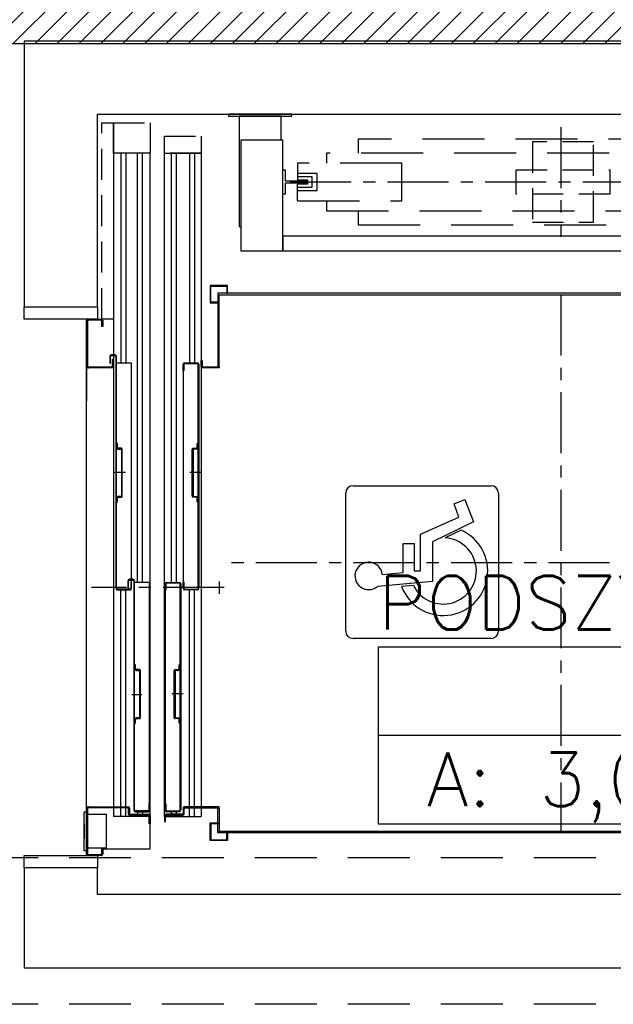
# Model space of a CAD drawing. Header units: inches. Extents: x 18486 to 24864, y 1480 to 5771.
# Tile 15 of 51: x 21675 to 21797, y 2924 to 3125. Entities that reach past the tile are written whole.
import ezdxf
from ezdxf.enums import TextEntityAlignment as Align

# ---------------------------------------------------------------- set-up
doc = ezdxf.new("R2010")
doc.units = ezdxf.units.IN
doc.header["$MEASUREMENT"] = 0
for name, pattern in [('CENTER', [20, 12.5, -2.5, 2.5, -2.5]), ('DASHED', [19.05, 12.7, -6.35]), ('HIDDEN', [9.525, 6.35, -3.175])]:
    doc.linetypes.add(name, pattern=pattern)
for name, color, linetype in [('6', 7, 'Continuous'), ('_T sciany', 7, 'Continuous'), ('AA_PRZERYWANE', 7, 'Continuous')]:
    doc.layers.add(name, color=color, linetype=linetype)
doc.styles.get("Standard").update_dxf_attribs({"font": 'txt', "bigfont": 'BIGFONT.SHX'})

# ---------------------------------------------------------------- blocks, each defined once
blk = doc.blocks.new('PODSZYBIE__161', base_point=(21787.81, 2987.78))
at = {"layer": '_T sciany', "color": 160, "linetype": 'Continuous'}
for p, q in [((21748.57, 2996.84), (21748.57, 2960.6)), ((21748.57, 2996.84), (21827.04, 2996.84)), ((21827.04, 2996.84), (21827.04, 2960.6)), ((21748.57, 2978.72), (21827.04, 2978.72)), ((21748.57, 2960.6), (21827.04, 2960.6))]:
    blk.add_line(p, q, dxfattribs=at)
at = {"color": 0}
for tag in ['floor_f', 'ROOM_NUMBER', 'ROOM_PERIM', 'ROOM_WALLS_SURF', 'ROOM_DOORS_SURF', 'ROOM_WINDS_SURF', 'ROOM_BASELEV', 'ROOM_HEIGHT', 'ROOM_NET_AREA', 'ROOM_REDUCED_AREA', 'ROOM_CALC_AREA', 'ROOM_VOLUME']:
    blk.add_attdef(tag, text='', height=200, dxfattribs=at).set_placement((21787.81, 2930.63), align=Align.BOTTOM_LEFT)
at = {"layer": '_T sciany', "color": 160}
for tag, p in [('ROOM_NAME', (21748.57, 3011.39)), ('ROOM_AREA', (21758.57, 2975.16))]:
    blk.add_attdef(tag, text='', height=11, dxfattribs=at).set_placement(p, align=Align.TOP_LEFT)
blk = doc.blocks.new('WALL_642', base_point=(22122.3, 3133.07))
at = {"layer": '_T sciany'}
h = blk.add_hatch(dxfattribs=at)
h.set_pattern_fill('ANSI31', color=5, style=0, pattern_type=2)
h.set_pattern_definition([(45, (0, 0), (-2.24506403, 2.24506403), [])])
h.paths.add_polyline_path([(21515.68, 3145.57), (21490.68, 3120.57), (21960.14, 3120.57), (21960.14, 3145.57)], flags=0)
at = {"layer": '_T sciany', "color": 5, "linetype": 'Continuous'}
blk.add_line((21490.68, 3120.57), (21960.14, 3120.57), dxfattribs=at)

msp = doc.modelspace()

# ---------------------------------------------------------------- linework, layer by layer
at = {"color": 150, "linetype": 'Continuous'}
for p, q in [((21786, 3121.05), (21676, 3121.05)), ((21676, 3121.05), (21676, 3066.55)), ((21896, 3121.05), (21786, 3121.05)), ((21691, 3066.55), (21691, 3106.05)), ((21691, 3106.05), (21786, 3106.05)), ((21730.9, 3106.05), (21717.9, 3106.05)), ((21717.9, 3106.05), (21717.9, 3105.65)), ((21717.9, 3105.65), (21730.9, 3105.65)), ((21728.7, 3105.65), (21720.1, 3105.65)), ((21720.1, 3105.65), (21720.1, 3083.05)), ((21728.7, 3100.75), (21728.7, 3105.65)), ((21730.9, 3105.65), (21730.9, 3106.05)), ((21786, 3106.05), (21881, 3106.05)), ((21729, 3100.75), (21720.4, 3100.75)), ((21720.4, 3100.75), (21720.4, 3078.05)), ((21729, 3078.05), (21729, 3100.75)), ((21744.5, 3100.95), (21744.5, 3098.05)), ((21694.3, 3098.05), (21694.3, 2962.05)), ((21701.8, 3098.05), (21694.3, 3098.05)), ((21695.84, 3098.05), (21695.84, 3055.04)), ((21696.84, 3098.05), (21696.84, 3055.04)), ((21699.24, 3010.05), (21699.24, 3098.05)), ((21700.24, 3010.05), (21700.24, 3098.05)), ((21701.8, 2962.05), (21701.8, 3098.05)), ((21704.8, 3098.05), (21712.3, 3098.05)), ((21704.8, 2962.05), (21704.8, 3098.05)), ((21706.2, 3010.05), (21706.2, 3098.05)), ((21707.2, 3010.05), (21707.2, 3098.05)), ((21709.9, 3098.05), (21709.9, 3055.05)), ((21710.9, 3098.05), (21710.9, 3055.05)), ((21712.3, 3098.05), (21712.3, 2962.05)), ((21738, 3098.05), (21738, 3096)), ((21729, 3089.75), (21729, 3094.55)), ((21729.1, 3094.65), (21729.4, 3094.65)), ((21729.5, 3094.55), (21729.5, 3092.5)), ((21732.05, 3092.6), (21734.05, 3092.6)), ((21734.05, 3092.6), (21734.05, 3091.7)), ((21729.5, 3091.8), (21729.5, 3089.75)), ((21729.6, 3092.4), (21733.9, 3092.4)), ((21733.9, 3091.9), (21729.6, 3091.9)), ((21734.05, 3091.7), (21732.05, 3091.7)), ((21734, 3092.3), (21734, 3092)), ((21729.4, 3089.65), (21729.1, 3089.65)), ((21738, 3088.3), (21738, 3086.25)), ((21744.5, 3086.25), (21744.5, 3083.35)), ((21720.1, 3083.05), (21720.4, 3083.05)), ((21843, 3081.05), (21729, 3081.05)), ((21729, 3081.05), (21729, 3080.9)), ((21729, 3080.8), (21729, 3078.05)), ((21720.4, 3078.05), (21729, 3078.05)), ((21729, 3078.05), (21843, 3078.05)), ((21717.7, 3070.95), (21714.1, 3070.95)), ((21714.1, 3070.95), (21714.1, 3067.35)), ((21714.25, 3067.5), (21714.25, 3070.8)), ((21714.25, 3070.8), (21717.55, 3070.8)), ((21717.55, 3070.8), (21717.55, 3069.35)), ((21717.7, 3069.35), (21717.7, 3070.95)), ((21786, 3069.35), (21715.7, 3069.35)), ((21715.7, 3069.35), (21715.7, 3054.25)), ((21716, 3054.25), (21716, 3069.05)), ((21716, 3069.05), (21786, 3069.05)), ((21717.55, 3069.35), (21717.7, 3069.35)), ((21856.3, 3069.35), (21786, 3069.35)), ((21786, 3069.05), (21856, 3069.05)), ((21676, 3066.55), (21691, 3066.55)), ((21676, 3064.05), (21676, 3066.55)), ((21676, 3066.55), (21691, 3066.55)), ((21691, 3066.55), (21691, 3064.05)), ((21714.1, 3067.35), (21715.7, 3067.35)), ((21715.7, 3067.5), (21714.25, 3067.5)), ((21715.7, 3067.35), (21715.7, 3067.5)), ((21691, 3064.05), (21676, 3064.05)), ((21688.8, 3054.35), (21688.8, 3063.75)), ((21689, 3063.65), (21689, 3054.45)), ((21689.1, 3064.05), (21691.8, 3064.05)), ((21691.7, 3063.85), (21689.2, 3063.85)), ((21691.9, 3062.55), (21691.9, 3063.65)), ((21692.1, 3062.55), (21691.9, 3062.55)), ((21692.1, 3063.75), (21692.1, 3062.55)), ((21693.54, 3056.39), (21693.54, 3054.99)), ((21693.69, 3054.99), (21693.69, 3056.39)), ((21694.6, 3056.74), (21693.89, 3056.74)), ((21693.89, 3056.59), (21694.6, 3056.59)), ((21694.8, 3056.39), (21694.8, 3008.85)), ((21694.95, 3008.85), (21694.95, 3056.39)), ((21688.8, 2963.75), (21688.8, 3054.35)), ((21688.8, 3054.35), (21688.8, 3047.21)), ((21689.2, 3054.25), (21693.9, 3054.25)), ((21693.54, 3054.99), (21693.69, 3054.99)), ((21694.1, 3054.45), (21694.1, 3055.85)), ((21694.1, 3055.85), (21694.3, 3055.85)), ((21694.3, 3055.85), (21694.3, 3054.35)), ((21698, 3055.04), (21694.95, 3055.04)), ((21698, 3010.13), (21698, 3055.04)), ((21708.6, 3053.45), (21708.6, 3054.75)), ((21708.75, 3054.75), (21708.75, 3053.45)), ((21708.9, 3055.05), (21711.5, 3055.05)), ((21711.5, 3054.9), (21708.9, 3054.9)), ((21711.65, 3008.85), (21711.65, 3054.75)), ((21711.8, 3054.75), (21711.8, 3008.85)), ((21712.3, 3054.35), (21712.3, 3055.55)), ((21712.3, 3055.55), (21712.5, 3055.55)), ((21712.5, 3055.55), (21712.5, 3054.45)), ((21712.7, 3054.25), (21716, 3054.25)), ((21715.7, 3054.25), (21716, 3054.25)), ((21716, 3054.25), (21716, 3054.05)), ((21694, 3054.05), (21689.1, 3054.05)), ((21708.6, 3053.45), (21708.6, 3010.19)), ((21708.75, 3053.45), (21708.6, 3053.45)), ((21716, 3054.05), (21712.6, 3054.05)), ((21695.1, 3038.52), (21694.95, 3038.52)), ((21694.95, 3038.52), (21694.95, 3037.76)), ((21695.1, 3037.76), (21695.1, 3038.52)), ((21711.49, 3037.76), (21711.49, 3038.52)), ((21711.49, 3038.52), (21711.64, 3038.52)), ((21711.64, 3038.52), (21711.64, 3037.76)), ((21695.92, 3037.56), (21695.3, 3037.56)), ((21695.3, 3037.41), (21695.92, 3037.41)), ((21695.97, 3037.36), (21695.97, 3032.64)), ((21696.12, 3032.64), (21696.12, 3037.36)), ((21710.47, 3032.64), (21710.47, 3037.36)), ((21710.62, 3037.36), (21710.62, 3032.64)), ((21710.67, 3037.56), (21711.29, 3037.56)), ((21711.29, 3037.41), (21710.67, 3037.41)), ((21694.42, 3032.67), (21696.74, 3032.67)), ((21695.97, 3032.64), (21695.97, 3027.72)), ((21696.12, 3027.72), (21696.12, 3032.64)), ((21709.96, 3032.67), (21712.18, 3032.67)), ((21710.47, 3027.72), (21710.47, 3032.64)), ((21710.62, 3032.64), (21710.62, 3027.72)), ((21694.95, 3027.32), (21694.95, 3026.56)), ((21694.95, 3026.56), (21695.1, 3026.56)), ((21695.1, 3026.56), (21695.1, 3027.32)), ((21695.92, 3027.67), (21695.3, 3027.67)), ((21695.3, 3027.52), (21695.92, 3027.52)), ((21710.67, 3027.67), (21711.29, 3027.67)), ((21711.29, 3027.52), (21710.67, 3027.52)), ((21711.49, 3026.56), (21711.49, 3027.32)), ((21711.64, 3026.56), (21711.49, 3026.56)), ((21711.64, 3027.32), (21711.64, 3026.56)), ((21697.24, 3010.35), (21697.24, 3008.95)), ((21697.39, 3008.95), (21697.39, 3010.35)), ((21698.3, 3010.7), (21697.59, 3010.7)), ((21697.59, 3010.55), (21698.3, 3010.55)), ((21697.85, 3010.13), (21697.85, 3008.85)), ((21698, 3010.13), (21697.85, 3010.13)), ((21698, 3008.85), (21698, 3010.13)), ((21698.5, 3010.35), (21698.5, 2963.35)), ((21701.7, 3010.05), (21698.5, 3010.05)), ((21698.65, 2963.35), (21698.65, 3010.35)), ((21701.7, 2964.78), (21701.7, 3010.05)), ((21705.2, 3010.05), (21707.8, 3010.05)), ((21707.8, 3009.9), (21705.2, 3009.9)), ((21708.6, 3008.85), (21708.6, 3010.19)), ((21708.6, 3010.19), (21708.75, 3010.19)), ((21708.75, 3010.19), (21708.75, 3008.85)), ((21716, 3010.25), (21716, 3007.73)), ((21697.7, 3008.7), (21695.1, 3008.7)), ((21695.1, 3008.55), (21697.7, 3008.55)), ((21695.84, 2962.05), (21695.84, 3008.55)), ((21696.84, 2962.05), (21696.84, 3008.55)), ((21697.24, 3008.95), (21697.39, 3008.95)), ((21704.9, 3008.45), (21704.9, 3009.75)), ((21705.05, 3008.45), (21704.9, 3008.45)), ((21704.9, 3008.44), (21704.9, 2964.69)), ((21705.05, 3009.75), (21705.05, 3008.45)), ((21707.95, 2963.35), (21707.95, 3009.75)), ((21708.1, 3009.75), (21708.1, 2963.35)), ((21708.9, 3008.7), (21711.5, 3008.7)), ((21711.5, 3008.55), (21708.9, 3008.55)), ((21709.9, 2962.05), (21709.9, 3008.55)), ((21710.9, 2962.05), (21710.9, 3008.55)), ((21698.8, 2993.14), (21698.65, 2993.14)), ((21698.65, 2993.14), (21698.65, 2992.38)), ((21698.8, 2992.38), (21698.8, 2993.14)), ((21699.62, 2992.18), (21699, 2992.18)), ((21699, 2992.03), (21699.62, 2992.03)), ((21699.67, 2991.98), (21699.67, 2987.26)), ((21699.82, 2987.26), (21699.82, 2991.98)), ((21706.77, 2987.26), (21706.77, 2991.98)), ((21706.92, 2991.98), (21706.92, 2987.26)), ((21706.97, 2992.18), (21707.6, 2992.18)), ((21707.6, 2992.03), (21706.97, 2992.03)), ((21707.8, 2992.38), (21707.8, 2993.14)), ((21707.8, 2993.14), (21707.95, 2993.14)), ((21707.95, 2993.14), (21707.95, 2992.38)), ((21698.07, 2987.05), (21700.09, 2987.05)), ((21699.67, 2987.26), (21699.67, 2982.33)), ((21699.82, 2982.33), (21699.82, 2987.26)), ((21706.26, 2987.29), (21708.58, 2987.29)), ((21706.77, 2982.33), (21706.77, 2987.26)), ((21706.92, 2987.26), (21706.92, 2982.33)), ((21698.65, 2981.93), (21698.65, 2981.18)), ((21698.8, 2981.18), (21698.8, 2981.93)), ((21699.62, 2982.28), (21699, 2982.28)), ((21699, 2982.13), (21699.62, 2982.13)), ((21706.97, 2982.28), (21707.6, 2982.28)), ((21707.6, 2982.13), (21706.97, 2982.13)), ((21707.8, 2981.18), (21707.8, 2981.93)), ((21707.95, 2981.93), (21707.95, 2981.18)), ((21698.65, 2981.18), (21698.8, 2981.18)), ((21707.95, 2981.18), (21707.8, 2981.18)), ((21688.8, 2954.35), (21688.8, 2963.75)), ((21689, 2963.65), (21689, 2954.45)), ((21689.1, 2964.05), (21697.3, 2964.05)), ((21697.2, 2963.85), (21689.2, 2963.85)), ((21697.4, 2962.65), (21697.4, 2963.65)), ((21697.6, 2963.75), (21697.6, 2962.75)), ((21701.7, 2964.78), (21701.55, 2964.78)), ((21701.55, 2964.78), (21701.55, 2963.35)), ((21701.7, 2963.35), (21701.7, 2964.78)), ((21704.9, 2963.35), (21704.9, 2964.69)), ((21704.9, 2964.69), (21705.05, 2964.69)), ((21705.05, 2964.69), (21705.05, 2963.35)), ((21708.6, 2963.75), (21708.6, 2962.75)), ((21708.8, 2962.65), (21708.8, 2963.65)), ((21716, 2964.05), (21708.9, 2964.05)), ((21709, 2963.85), (21716, 2963.85)), ((21715.7, 2958.75), (21715.7, 2963.85)), ((21715.7, 2963.85), (21716, 2963.85)), ((21716, 2963.85), (21716, 2964.05)), ((21716, 2963.85), (21716, 2959.05)), ((21688.3, 2955.05), (21688.3, 2963.05)), ((21688.3, 2963.05), (21688.8, 2963.05)), ((21688.8, 2963.05), (21688.8, 2955.05)), ((21689.1, 2962.55), (21692.8, 2962.55)), ((21692.8, 2962.55), (21692.8, 2955.55)), ((21701.8, 2962.05), (21694.3, 2962.05)), ((21701.4, 2962.35), (21697.7, 2962.35)), ((21697.8, 2962.55), (21701.5, 2962.55)), ((21701.4, 2963.2), (21698.8, 2963.2)), ((21698.8, 2963.05), (21701.4, 2963.05)), ((21699.24, 2963.05), (21699.24, 2962.05)), ((21700.24, 2963.05), (21700.24, 2962.05)), ((21701.6, 2960.55), (21701.6, 2962.15)), ((21701.8, 2962.25), (21701.8, 2960.55)), ((21701.85, 2955.45), (21701.85, 2961.55)), ((21704.8, 2962.25), (21704.8, 2961.05)), ((21704.8, 2962.05), (21712.3, 2962.05)), ((21705, 2961.05), (21705, 2962.15)), ((21708.4, 2962.55), (21705.1, 2962.55)), ((21705.2, 2963.2), (21707.8, 2963.2)), ((21707.8, 2963.05), (21705.2, 2963.05)), ((21705.2, 2962.35), (21708.5, 2962.35)), ((21706.2, 2962.05), (21706.2, 2963.05)), ((21707.2, 2962.05), (21707.2, 2963.05)), ((21688.27, 2960.6), (21688.3, 2960.6)), ((21688.27, 2957.5), (21688.27, 2960.6)), ((21688.3, 2960.6), (21688.3, 2957.5)), ((21701.8, 2960.55), (21701.6, 2960.55)), ((21704.8, 2961.05), (21705, 2961.05)), ((21714.1, 2957.15), (21714.1, 2960.75)), ((21714.1, 2960.75), (21715.7, 2960.75)), ((21715.7, 2960.6), (21714.25, 2960.6)), ((21714.25, 2960.6), (21714.25, 2957.3)), ((21715.7, 2960.75), (21715.7, 2960.6)), ((21688.3, 2957.5), (21688.27, 2957.5)), ((21714.25, 2957.3), (21717.55, 2957.3)), ((21786, 2958.75), (21715.7, 2958.75)), ((21716, 2959.05), (21786, 2959.05)), ((21717.55, 2957.3), (21717.55, 2958.75)), ((21717.55, 2958.75), (21717.7, 2958.75)), ((21717.7, 2958.75), (21717.7, 2957.15)), ((21786, 2959.05), (21856, 2959.05)), ((21856.3, 2958.75), (21786, 2958.75)), ((21692.8, 2955.55), (21689.1, 2955.55)), ((21691.9, 2954.45), (21691.9, 2955.45)), ((21691.9, 2955.45), (21692.1, 2955.45)), ((21692.1, 2955.45), (21692.1, 2954.35)), ((21692.15, 2954.55), (21692.15, 2955.45)), ((21692.15, 2955.45), (21701.85, 2955.45)), ((21717.7, 2957.15), (21714.1, 2957.15)), ((21676, 2951.55), (21676, 2954.05)), ((21676, 2954.05), (21691, 2954.05)), ((21688.8, 2955.05), (21688.3, 2955.05)), ((21691.8, 2954.05), (21689.1, 2954.05)), ((21689.2, 2954.25), (21691.7, 2954.25)), ((21691, 2954.05), (21691, 2951.55)), ((21691, 2951.55), (21676, 2951.55)), ((21676, 2951.55), (21676, 2931.05)), ((21691, 2951.55), (21676, 2951.55)), ((21691, 2946.05), (21691, 2951.55)), ((21786, 2946.05), (21691, 2946.05)), ((21881, 2946.05), (21786, 2946.05)), ((21676, 2931.05), (21786, 2931.05)), ((21786, 2931.05), (21896, 2931.05))]:
    msp.add_line(p, q, dxfattribs=at)
at = {"color": 150, "linetype": 'HIDDEN'}
for p, q in [((21691.9, 3104.25), (21694.3, 3104.25)), ((21691.9, 3064.05), (21691.9, 3104.25)), ((21694.3, 3098.05), (21694.3, 3104.25)), ((21694.3, 3104.25), (21701.8, 3104.25)), ((21694.3, 3104.25), (21694.3, 3064.05)), ((21701.8, 3104.25), (21701.8, 3098.05)), ((21704.8, 3098.05), (21704.8, 3101.55)), ((21704.8, 3101.55), (21712.3, 3101.55)), ((21712.3, 3101.55), (21712.3, 3098.05)), ((21792.68, 3100.4), (21780.18, 3100.4)), ((21780.18, 3100.4), (21780.18, 3083.9)), ((21792.68, 3083.9), (21792.68, 3100.4)), ((21701.8, 3098.05), (21694.3, 3098.05)), ((21712.3, 3098.05), (21704.8, 3098.05)), ((21776.83, 3089.68), (21776.83, 3094.63)), ((21776.83, 3094.63), (21796.03, 3094.63)), ((21796.03, 3094.63), (21796.03, 3089.68)), ((21796.03, 3089.68), (21776.83, 3089.68)), ((21780.18, 3083.9), (21792.68, 3083.9)), ((21694.3, 3064.05), (21691.9, 3064.05))]:
    msp.add_line(p, q, dxfattribs=at)
at = {"color": 150, "linetype": 'CENTER'}
for p, q in [((21786, 3103.4), (21786, 3080.9)), ((21843, 3092.15), (21729, 3092.15)), ((21786, 3069.05), (21786, 2959.05)), ((21856, 3014.05), (21716, 3014.05)), ((21716.98, 3009.05), (21689.8, 3009.05))]:
    msp.add_line(p, q, dxfattribs=at)
at = {"color": 150, "linetype": 'DASHED'}
for p, q in [((21827.5, 3100.95), (21744.5, 3100.95)), ((21834, 3098.05), (21738, 3098.05)), ((21753.45, 3096), (21732.05, 3096)), ((21732.05, 3096), (21732.05, 3092.6)), ((21753.45, 3088.3), (21753.45, 3096)), ((21736.05, 3093.9), (21732.05, 3093.9)), ((21735.05, 3093.2), (21732.05, 3093.2)), ((21735.05, 3091.1), (21735.05, 3093.2)), ((21736.05, 3090.4), (21736.05, 3093.9)), ((21732.05, 3088.3), (21732.05, 3091.7)), ((21732.05, 3091.1), (21735.05, 3091.1)), ((21732.05, 3090.4), (21736.05, 3090.4)), ((21732.05, 3088.3), (21753.45, 3088.3)), ((21738, 3086.25), (21834, 3086.25)), ((21744.5, 3083.35), (21827.5, 3083.35))]:
    msp.add_line(p, q, dxfattribs=at)
at = {"color": 150, "linetype": 'Continuous'}
for centre, radius, start, end in [((21729.1, 3094.55), 0.1, 90, 180), ((21729.4, 3094.55), 0.1, 0, 90), ((21729.6, 3092.5), 0.1, 180, 270), ((21729.6, 3091.8), 0.1, 90, 180), ((21733.9, 3092.3), 0.1, 0, 90), ((21733.9, 3092), 0.1, 270, 0), ((21729.1, 3089.75), 0.1, 180, 270), ((21729.4, 3089.75), 0.1, 270, 0), ((21689.1, 3063.75), 0.3, 90, 180), ((21689.2, 3063.65), 0.2, 90, 180), ((21691.7, 3063.65), 0.2, 0, 90), ((21691.8, 3063.75), 0.3, 0, 90), ((21693.89, 3056.39), 0.35, 90, 180), ((21693.89, 3056.39), 0.2, 90, 180), ((21694.6, 3056.39), 0.35, 0, 90), ((21694.6, 3056.39), 0.2, 0, 90), ((21689.1, 3054.35), 0.3, 180, 270), ((21689.2, 3054.45), 0.2, 180, 270), ((21693.9, 3054.45), 0.2, 270, 0), ((21694, 3054.35), 0.3, 270, 0), ((21708.9, 3054.75), 0.3, 90, 180), ((21708.9, 3054.75), 0.15, 90, 180), ((21711.5, 3054.75), 0.3, 0, 90), ((21711.5, 3054.75), 0.15, 0, 90), ((21712.6, 3054.35), 0.3, 180, 270), ((21712.7, 3054.45), 0.2, 180, 270), ((21695.3, 3037.76), 0.35, 180, 270), ((21695.3, 3037.76), 0.2, 180, 270), ((21695.92, 3037.36), 0.2, 0, 90), ((21695.92, 3037.36), 0.05, 0, 90), ((21710.67, 3037.36), 0.2, 90, 180), ((21710.67, 3037.36), 0.05, 90, 180), ((21711.29, 3037.76), 0.2, 270, 0), ((21711.29, 3037.76), 0.35, 270, 0), ((21695.3, 3027.32), 0.35, 90, 180), ((21695.3, 3027.32), 0.2, 90, 180), ((21695.92, 3027.72), 0.2, 270, 0), ((21695.92, 3027.72), 0.05, 270, 0), ((21710.67, 3027.72), 0.2, 180, 270), ((21710.67, 3027.72), 0.05, 180, 270), ((21711.29, 3027.32), 0.35, 0, 90), ((21711.29, 3027.32), 0.2, 0, 90), ((21697.59, 3010.35), 0.35, 90, 180), ((21697.59, 3010.35), 0.2, 90, 180), ((21698.3, 3010.35), 0.35, 0, 90), ((21698.3, 3010.35), 0.2, 0, 90), ((21705.2, 3009.75), 0.3, 90, 180), ((21705.2, 3009.75), 0.15, 90, 180), ((21707.8, 3009.75), 0.3, 0, 90), ((21707.8, 3009.75), 0.15, 0, 90), ((21695.1, 3008.85), 0.3, 180, 270), ((21695.1, 3008.85), 0.15, 180, 270), ((21697.7, 3008.85), 0.15, 270, 0), ((21697.7, 3008.85), 0.3, 270, 0), ((21708.9, 3008.85), 0.3, 180, 270), ((21708.9, 3008.85), 0.15, 180, 270), ((21711.5, 3008.85), 0.3, 270, 0), ((21711.5, 3008.85), 0.15, 270, 0), ((21699, 2992.38), 0.35, 180, 270), ((21699, 2992.38), 0.2, 180, 270), ((21699.62, 2991.98), 0.2, 0, 90), ((21699.62, 2991.98), 0.05, 0, 90), ((21706.97, 2991.98), 0.2, 90, 180), ((21706.97, 2991.98), 0.05, 90, 180), ((21707.6, 2992.38), 0.2, 270, 0), ((21707.6, 2992.38), 0.35, 270, 0), ((21699, 2981.93), 0.35, 90, 180), ((21699, 2981.93), 0.2, 90, 180), ((21699.62, 2982.33), 0.2, 270, 0), ((21699.62, 2982.33), 0.05, 270, 0), ((21706.97, 2982.33), 0.2, 180, 270), ((21706.97, 2982.33), 0.05, 180, 270), ((21707.6, 2981.93), 0.35, 0, 90), ((21707.6, 2981.93), 0.2, 0, 90), ((21689.1, 2963.75), 0.3, 90, 180), ((21689.2, 2963.65), 0.2, 90, 180), ((21697.2, 2963.65), 0.2, 0, 90), ((21697.3, 2963.75), 0.3, 0, 90), ((21698.8, 2963.35), 0.3, 180, 270), ((21698.8, 2963.35), 0.15, 180, 270), ((21701.4, 2963.35), 0.3, 270, 0), ((21701.4, 2963.35), 0.15, 270, 0), ((21705.2, 2963.35), 0.3, 180, 270), ((21705.2, 2963.35), 0.15, 180, 270), ((21707.8, 2963.35), 0.3, 270, 0), ((21707.8, 2963.35), 0.15, 270, 0), ((21708.9, 2963.75), 0.3, 90, 180), ((21709, 2963.65), 0.2, 90, 180), ((21697.7, 2962.65), 0.3, 180, 270), ((21697.8, 2962.75), 0.2, 180, 270), ((21701.4, 2962.15), 0.2, 0, 90), ((21701.5, 2962.25), 0.3, 0, 90), ((21705.1, 2962.25), 0.3, 90, 180), ((21705.2, 2962.15), 0.2, 90, 180), ((21708.4, 2962.75), 0.2, 270, 0), ((21708.5, 2962.65), 0.3, 270, 0), ((21689.1, 2954.35), 0.3, 180, 270), ((21689.2, 2954.45), 0.2, 180, 270), ((21691.7, 2954.45), 0.2, 270, 0), ((21691.8, 2954.35), 0.3, 270, 0)]:
    msp.add_arc(centre, radius, start, end, dxfattribs=at)
at = {"color": 255}
for p in [(21689.1, 3054.05), (21689.1, 2964.05), (21716, 2959.05)]:
    msp.add_point(p, dxfattribs=at)
at = {"layer": '6', "color": 150, "linetype": 'Continuous'}
for p, q in [((21741.92, 3000.05), (21741.92, 3028.39)), ((21743.42, 3029.89), (21771.7, 3029.89)), ((21773.2, 3028.39), (21773.2, 3000.05)), ((21764.17, 3026.2), (21766.33, 3027.05)), ((21765.12, 3023.47), (21764.17, 3026.2)), ((21766.33, 3027.05), (21768.14, 3022.47)), ((21757.26, 3019.94), (21765.12, 3023.47)), ((21768.14, 3022.47), (21759.73, 3018.41)), ((21757.26, 3012.44), (21757.26, 3019.94)), ((21765.56, 3020.76), (21762.27, 3019.17)), ((21753.7, 3012.07), (21753.7, 3018.05)), ((21753.7, 3018.05), (21755.95, 3018.05)), ((21755.95, 3018.05), (21755.95, 3012.44)), ((21759.73, 3018.41), (21759.73, 3010.28)), ((21749.41, 3011.71), (21753.7, 3012.07)), ((21755.95, 3012.44), (21757.26, 3012.44)), ((21759.73, 3010.28), (21748.42, 3009.24)), ((21755.8, 3009.46), (21753.36, 3009.23)), ((21771.7, 2998.55), (21743.42, 2998.55))]:
    msp.add_line(p, q, dxfattribs=at)
for centre, radius, start, end in [((21743.42, 3028.39), 1.5, 90, 180), ((21771.7, 3028.39), 1.5, 360, 90), ((21761.91, 3012.4), 9.12, 200.297, 66.4336), ((21761.91, 3012.4), 6.78, 205.6855, 86.9671), ((21746.62, 3011.4), 2.81, 6.2991, 309.7703), ((21743.42, 3000.05), 1.5, 180, 270), ((21771.7, 3000.05), 1.5, 270, 360)]:
    msp.add_arc(centre, radius, start, end, dxfattribs=at)
at = {"layer": 'AA_PRZERYWANE', "color": 252, "linetype": 'DASHED'}
for p, q in [((21850.3, 2953.57), (21200.3, 2953.57)), ((21850.3, 2923.57), (21200.3, 2923.57))]:
    msp.add_line(p, q, dxfattribs=at)

# ---------------------------------------------------------------- block references
at = {"layer": '_T sciany', "color": 5}
msp.add_blockref('WALL_642', (22122.3, 3133.07), dxfattribs=at)
at = {"layer": '_T sciany', "color": 254, "linetype": 'Continuous'}
ref = msp.add_blockref('PODSZYBIE__161', (21787.81, 2987.78), dxfattribs=at)
ref.add_attrib('ROOM_NAME', 'PODSZYBIE', dxfattribs={"color": 160, "linetype": 'Continuous', "height": 11}).set_placement((21748.57, 3011.39), align=Align.TOP_LEFT)
ref.add_attrib('ROOM_AREA', 'A: 3,04 m2', dxfattribs={"color": 160, "linetype": 'Continuous', "height": 11}).set_placement((21758.57, 2975.16), align=Align.TOP_LEFT)

doc.saveas('drawing.dxf')
